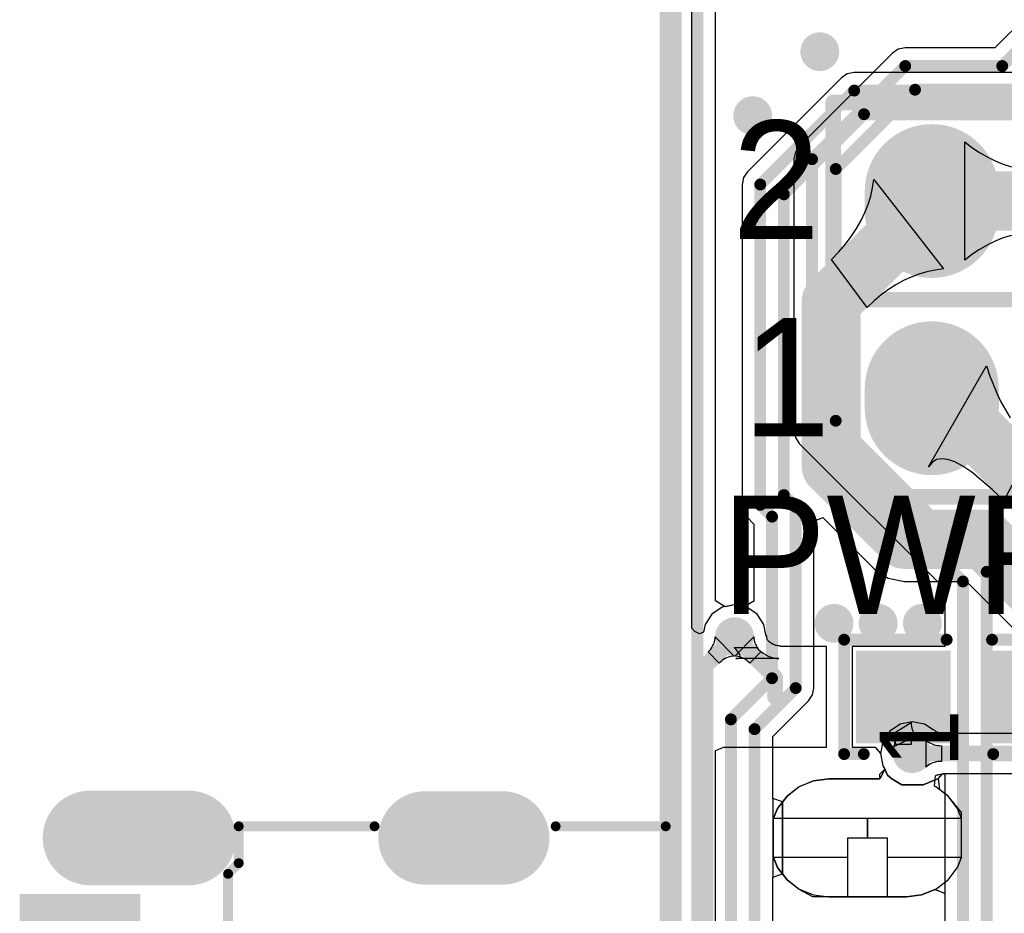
# Model space of a CAD drawing. Header units: millimetres. Extents: x 6.03 to 8.53, y 10.22 to 11.81.
# Tile 2 of 58: x 6.03 to 6.52, y 10.71 to 11.16. Entities that reach past the tile are written whole.
import ezdxf

# ---------------------------------------------------------------- set-up
doc = ezdxf.new("R2010")
doc.units = ezdxf.units.MM
doc.header["$MEASUREMENT"] = 0
for name, color, linetype in [('BottomLayer', 5, 'Continuous'), ('BottomOverlay', 54, 'Continuous'), ('BottomSolder', 6, 'Continuous'), ('KeepOutLayer', 6, 'Continuous'), ('MultiLayer', 9, 'Continuous'), ('TopLayer', 1, 'Continuous'), ('TopOverlay', 2, 'Continuous'), ('TopPaste', 8, 'Continuous'), ('TopSolder', 216, 'Continuous')]:
    doc.layers.add(name, color=color, linetype=linetype)

# ---------------------------------------------------------------- blocks, each defined once
blk = doc.blocks.new('CM4_2_B_4')
at = {"layer": 'BottomOverlay', "const_width": 0.01}
blk.add_lwpolyline([(0.98425, 0.66929), (0.98425, -0.66871)], dxfattribs=at)
blk = doc.blocks.new('0603_LED_21')
at = {"layer": 'TopLayer'}
for points in [[(-0.0195, 0.02), (-0.0195, -0.02), (0.0195, 0.02), (0.0195, -0.02)], [(-0.0195, -0.045), (-0.0195, -0.085), (0.0195, -0.045), (0.0195, -0.085)]]:
    blk.add_solid(points, dxfattribs=at)
at = {"layer": 'TopOverlay', "const_width": 0.006}
for points in [[(0.029, 0.03), (-0.029, 0.03)], [(-0.029, 0.02), (-0.029, 0.03)], [(0.029, -0.022), (0.029, 0.03)], [(-0.029, -0.094), (-0.029, -0.0456)], [(0.029, -0.094), (0.029, -0.045)], [(0.029, -0.094), (-0.029, -0.094)]]:
    blk.add_lwpolyline(points, dxfattribs=at)
at = {"layer": 'TopOverlay', "const_width": 0.003}
for points in [[(-0.0305, 0.03, 1), (-0.0275, 0.03, 1)], [(-0.0305, 0.03, 1), (-0.0275, 0.03, 1)], [(0.0275, 0.03, 1), (0.0305, 0.03, 1)], [(0.0275, 0.03, 1), (0.0305, 0.03, 1)], [(-0.0305, 0.02, 1), (-0.0275, 0.02, 1)], [(0.0275, -0.022, 1), (0.0305, -0.022, 1)], [(-0.0305, -0.0456, 1), (-0.0275, -0.0456, 1)], [(0.0275, -0.045, 1), (0.0305, -0.045, 1)], [(-0.0305, -0.094, 1), (-0.0275, -0.094, 1)], [(-0.0305, -0.094, 1), (-0.0275, -0.094, 1)], [(0.0275, -0.094, 1), (0.0305, -0.094, 1)], [(0.0275, -0.094, 1), (0.0305, -0.094, 1)]]:
    blk.add_lwpolyline(points, format="xyb", close=True, dxfattribs=at)
at = {"layer": 'TopPaste'}
for points in [[(-0.0195, 0.02), (-0.0195, -0.02), (0.0195, 0.02), (0.0195, -0.02)], [(-0.0195, -0.045), (-0.0195, -0.085), (0.0195, -0.045), (0.0195, -0.085)]]:
    blk.add_solid(points, dxfattribs=at)
at = {"layer": 'TopSolder'}
for points in [[(-0.0235, 0.024), (-0.0235, -0.024), (0.0235, 0.024), (0.0235, -0.024)], [(-0.0235, -0.041), (-0.0235, -0.089), (0.0235, -0.041), (0.0235, -0.089)]]:
    blk.add_solid(points, dxfattribs=at)
at = {"layer": 'TopOverlay'}
blk.add_text('1', height=0.04, dxfattribs=at).set_placement((-0.036, -0.028))
blk = doc.blocks.new('H______20X2_24')
at = {"layer": 'BottomLayer', "const_width": 0.06}
for points in [[(-0.055, -0.95), (-0.045, -0.95)], [(0.045, -0.95), (0.055, -0.95)]]:
    blk.add_lwpolyline(points, dxfattribs=at)
at = {"layer": 'BottomLayer', "const_width": 0.03}
for points in [[(-0.07, -0.95, 1), (-0.04, -0.95, 1)], [(-0.06, -0.95, 1), (-0.03, -0.95, 1)], [(0.03, -0.95, 1), (0.06, -0.95, 1)], [(0.04, -0.95, 1), (0.07, -0.95, 1)]]:
    blk.add_lwpolyline(points, format="xyb", close=True, dxfattribs=at)
at = {"layer": 'BottomSolder', "const_width": 0.068}
for points in [[(-0.055, -0.95), (-0.045, -0.95)], [(0.045, -0.95), (0.055, -0.95)]]:
    blk.add_lwpolyline(points, dxfattribs=at)
at = {"layer": 'BottomSolder', "const_width": 0.034}
for points in [[(-0.072, -0.95, 1), (-0.038, -0.95, 1)], [(-0.062, -0.95, 1), (-0.028, -0.95, 1)], [(0.028, -0.95, 1), (0.062, -0.95, 1)], [(0.038, -0.95, 1), (0.072, -0.95, 1)]]:
    blk.add_lwpolyline(points, format="xyb", close=True, dxfattribs=at)
at = {"layer": 'MultiLayer', "const_width": 0.06}
for points in [[(-0.055, -0.95), (-0.045, -0.95)], [(0.045, -0.95), (0.055, -0.95)]]:
    blk.add_lwpolyline(points, dxfattribs=at)
at = {"layer": 'MultiLayer', "const_width": 0.03}
for points in [[(-0.07, -0.95, 1), (-0.04, -0.95, 1)], [(-0.06, -0.95, 1), (-0.03, -0.95, 1)], [(0.03, -0.95, 1), (0.06, -0.95, 1)], [(0.04, -0.95, 1), (0.07, -0.95, 1)]]:
    blk.add_lwpolyline(points, format="xyb", close=True, dxfattribs=at)
at = {"layer": 'TopLayer', "const_width": 0.06}
for points in [[(-0.055, -0.95), (-0.045, -0.95)], [(0.045, -0.95), (0.055, -0.95)]]:
    blk.add_lwpolyline(points, dxfattribs=at)
at = {"layer": 'TopLayer', "const_width": 0.03}
for points in [[(-0.07, -0.95, 1), (-0.04, -0.95, 1)], [(-0.06, -0.95, 1), (-0.03, -0.95, 1)], [(0.03, -0.95, 1), (0.06, -0.95, 1)], [(0.04, -0.95, 1), (0.07, -0.95, 1)]]:
    blk.add_lwpolyline(points, format="xyb", close=True, dxfattribs=at)
at = {"layer": 'TopOverlay', "const_width": 0.00787}
for points in [[(-0.1, 1), (-0.1, -1)], [(0, 1), (0, -1)], [(0.1, 1), (0.1, -1)], [(-0.1, -1), (0, -1)], [(0, -1), (0.1, -1)]]:
    blk.add_lwpolyline(points, dxfattribs=at)
at = {"layer": 'TopOverlay', "const_width": 0.00394}
for points in [[(-0.10197, -1, 1), (-0.09803, -1, 1)], [(-0.10197, -1, 1), (-0.09803, -1, 1)], [(-0.00197, -1, 1), (0.00197, -1, 1)], [(-0.00197, -1, 1), (0.00197, -1, 1)], [(-0.00197, -1, 1), (0.00197, -1, 1)], [(0.09803, -1, 1), (0.10197, -1, 1)], [(0.09803, -1, 1), (0.10197, -1, 1)]]:
    blk.add_lwpolyline(points, format="xyb", close=True, dxfattribs=at)
at = {"layer": 'TopSolder', "const_width": 0.068}
for points in [[(-0.055, -0.95), (-0.045, -0.95)], [(0.045, -0.95), (0.055, -0.95)]]:
    blk.add_lwpolyline(points, dxfattribs=at)
at = {"layer": 'TopSolder', "const_width": 0.034}
for points in [[(-0.072, -0.95, 1), (-0.038, -0.95, 1)], [(-0.062, -0.95, 1), (-0.028, -0.95, 1)], [(0.028, -0.95, 1), (0.062, -0.95, 1)], [(0.038, -0.95, 1), (0.072, -0.95, 1)]]:
    blk.add_lwpolyline(points, format="xyb", close=True, dxfattribs=at)
blk = doc.blocks.new('USB_TYPE_C_16PIN_A_39')
at = {"layer": 'BottomLayer'}
for points, const_width in [([(-0.17028, -0.12205), (-0.17028, -0.08268)], 0.03937), ([(0.17028, -0.12205), (0.17028, -0.08268)], 0.03937), ([(-0.17028, -0.29193), (-0.17028, -0.24193)], 0.04), ([(0.17028, -0.29193), (0.17028, -0.24193)], 0.04)]:
    blk.add_lwpolyline(points, dxfattribs=dict(at, const_width=const_width))
for points, const_width in [([(-0.18012, -0.08268, 1), (-0.16043, -0.08268, 1)], 0.01969), ([(0.16043, -0.08268, 1), (0.18012, -0.08268, 1)], 0.01969), ([(-0.18012, -0.12205, 1), (-0.16043, -0.12205, 1)], 0.01969), ([(0.16043, -0.12205, 1), (0.18012, -0.12205, 1)], 0.01969), ([(-0.18028, -0.24193, 1), (-0.16028, -0.24193, 1)], 0.02), ([(0.16028, -0.24193, 1), (0.18028, -0.24193, 1)], 0.02), ([(-0.18028, -0.29193, 1), (-0.16028, -0.29193, 1)], 0.02), ([(0.16028, -0.29193, 1), (0.18028, -0.29193, 1)], 0.02)]:
    blk.add_lwpolyline(points, format="xyb", close=True, dxfattribs=dict(at, const_width=const_width))
at = {"layer": 'BottomSolder'}
for points, const_width in [([(-0.17028, -0.12205), (-0.17028, -0.08268)], 0.04737), ([(0.17028, -0.12205), (0.17028, -0.08268)], 0.04737), ([(-0.17028, -0.29193), (-0.17028, -0.24193)], 0.048), ([(0.17028, -0.29193), (0.17028, -0.24193)], 0.048)]:
    blk.add_lwpolyline(points, dxfattribs=dict(at, const_width=const_width))
for points, const_width in [([(-0.18212, -0.08268, 1), (-0.15843, -0.08268, 1)], 0.02369), ([(0.15843, -0.08268, 1), (0.18212, -0.08268, 1)], 0.02369), ([(-0.18212, -0.12205, 1), (-0.15843, -0.12205, 1)], 0.02369), ([(0.15843, -0.12205, 1), (0.18212, -0.12205, 1)], 0.02369), ([(-0.18228, -0.24193, 1), (-0.15828, -0.24193, 1)], 0.024), ([(0.15828, -0.24193, 1), (0.18228, -0.24193, 1)], 0.024), ([(-0.11578, -0.24724, 1), (-0.11178, -0.24724, 1)], 0.004), ([(0.11178, -0.24724, 1), (0.11578, -0.24724, 1)], 0.004), ([(-0.18228, -0.29193, 1), (-0.15828, -0.29193, 1)], 0.024), ([(0.15828, -0.29193, 1), (0.18228, -0.29193, 1)], 0.024)]:
    blk.add_lwpolyline(points, format="xyb", close=True, dxfattribs=dict(at, const_width=const_width))
at = {"layer": 'MultiLayer'}
for points, const_width in [([(-0.17028, -0.12205), (-0.17028, -0.08268)], 0.03937), ([(0.17028, -0.12205), (0.17028, -0.08268)], 0.03937), ([(-0.17028, -0.29193), (-0.17028, -0.24193)], 0.04), ([(0.17028, -0.29193), (0.17028, -0.24193)], 0.04)]:
    blk.add_lwpolyline(points, dxfattribs=dict(at, const_width=const_width))
for points, const_width in [([(-0.18012, -0.08268, 1), (-0.16043, -0.08268, 1)], 0.01969), ([(0.16043, -0.08268, 1), (0.18012, -0.08268, 1)], 0.01969), ([(-0.18012, -0.12205, 1), (-0.16043, -0.12205, 1)], 0.01969), ([(0.16043, -0.12205, 1), (0.18012, -0.12205, 1)], 0.01969), ([(-0.18028, -0.24193, 1), (-0.16028, -0.24193, 1)], 0.02), ([(0.16028, -0.24193, 1), (0.18028, -0.24193, 1)], 0.02), ([(-0.18028, -0.29193, 1), (-0.16028, -0.29193, 1)], 0.02), ([(0.16028, -0.29193, 1), (0.18028, -0.29193, 1)], 0.02)]:
    blk.add_lwpolyline(points, format="xyb", close=True, dxfattribs=dict(at, const_width=const_width))
at = {"layer": 'TopLayer'}
for points, const_width in [([(-0.17028, -0.12205), (-0.17028, -0.08268)], 0.03937), ([(0.17028, -0.12205), (0.17028, -0.08268)], 0.03937), ([(-0.17028, -0.29193), (-0.17028, -0.24193)], 0.04), ([(0.17028, -0.29193), (0.17028, -0.24193)], 0.04)]:
    blk.add_lwpolyline(points, dxfattribs=dict(at, const_width=const_width))
for points, const_width in [([(-0.18012, -0.08268, 1), (-0.16043, -0.08268, 1)], 0.01969), ([(0.16043, -0.08268, 1), (0.18012, -0.08268, 1)], 0.01969), ([(-0.18012, -0.12205, 1), (-0.16043, -0.12205, 1)], 0.01969), ([(0.16043, -0.12205, 1), (0.18012, -0.12205, 1)], 0.01969), ([(-0.18028, -0.24193, 1), (-0.16028, -0.24193, 1)], 0.02), ([(0.16028, -0.24193, 1), (0.18028, -0.24193, 1)], 0.02), ([(-0.18028, -0.29193, 1), (-0.16028, -0.29193, 1)], 0.02), ([(0.16028, -0.29193, 1), (0.18028, -0.29193, 1)], 0.02)]:
    blk.add_lwpolyline(points, format="xyb", close=True, dxfattribs=dict(at, const_width=const_width))
for points in [[(-0.11417, -0.27047), (-0.1378, -0.27047), (-0.11417, -0.32362), (-0.1378, -0.32362)], [(-0.08268, -0.27047), (-0.1063, -0.27047), (-0.08268, -0.32362), (-0.1063, -0.32362)], [(-0.0748, -0.32362), (-0.06299, -0.32362), (-0.0748, -0.27047), (-0.06299, -0.27047)], [(-0.05512, -0.32362), (-0.04331, -0.32362), (-0.05512, -0.27047), (-0.04331, -0.27047)], [(-0.03543, -0.32362), (-0.02362, -0.32362), (-0.03543, -0.27047), (-0.02362, -0.27047)], [(-0.01575, -0.32362), (-0.00394, -0.32362), (-0.01575, -0.27047), (-0.00394, -0.27047)], [(0.00394, -0.32362), (0.01575, -0.32362), (0.00394, -0.27047), (0.01575, -0.27047)], [(0.03543, -0.27047), (0.02362, -0.27047), (0.03543, -0.32362), (0.02362, -0.32362)], [(0.05512, -0.27047), (0.04331, -0.27047), (0.05512, -0.32362), (0.04331, -0.32362)], [(0.0748, -0.27047), (0.06299, -0.27047), (0.0748, -0.32362), (0.06299, -0.32362)], [(0.08268, -0.32362), (0.1063, -0.32362), (0.08268, -0.27047), (0.1063, -0.27047)], [(0.11417, -0.32362), (0.1378, -0.32362), (0.11417, -0.27047), (0.1378, -0.27047)]]:
    blk.add_solid(points, dxfattribs=at)
at = {"layer": 'TopOverlay', "const_width": 0.005}
for points in [[(-0.17618, 0), (-0.17618, -0.05582)], [(-0.17618, 0), (0.1752, 0)], [(0, 0), (0, -0.22177)], [(0.1752, 0), (0.1752, -0.05438)], [(0.1752, -0.14665), (0.1752, -0.21752)], [(-0.17618, -0.14764), (-0.17618, -0.21654)], [(-0.09828, -0.18193), (-0.09828, -0.20893)], [(-0.09828, -0.18193), (-0.04528, -0.18193)], [(-0.04528, -0.18193), (-0.04528, -0.20993)], [(0.04528, -0.18193), (0.09828, -0.18193)], [(0.04528, -0.18193), (0.04528, -0.20993)], [(0.09828, -0.18193), (0.09828, -0.20893)], [(-0.09828, -0.20693), (-0.09828, -0.20993)], [(0.09828, -0.20693), (0.09828, -0.20993)], [(-0.09828, -0.20993), (-0.04528, -0.20993)], [(0.04528, -0.20993), (0.09828, -0.20993)], [(-0.17618, -0.21654), (-0.15748, -0.21654)], [(-0.15748, -0.21654), (-0.15209, -0.22193)], [(-0.15209, -0.22193), (0.15406, -0.22193)], [(0.15846, -0.21752), (0.15406, -0.22193)], [(0.15846, -0.21752), (0.1752, -0.21752)]]:
    blk.add_lwpolyline(points, dxfattribs=at)
at = {"layer": 'TopOverlay', "const_width": 0.0025}
for points in [[(-0.17743, 0, 1), (-0.17493, 0, 1)], [(-0.17743, 0, 1), (-0.17493, 0, 1)], [(-0.00125, 0, 1), (0.00125, 0, 1)], [(0.17395, 0, 1), (0.17645, 0, 1)], [(0.17395, 0, 1), (0.17645, 0, 1)], [(-0.17743, -0.05582, 1), (-0.17493, -0.05582, 1)], [(0.17395, -0.05438, 1), (0.17645, -0.05438, 1)], [(0.17395, -0.14665, 1), (0.17645, -0.14665, 1)], [(-0.17743, -0.14764, 1), (-0.17493, -0.14764, 1)], [(-0.09953, -0.18193, 1), (-0.09703, -0.18193, 1)], [(-0.09953, -0.18193, 1), (-0.09703, -0.18193, 1)], [(-0.04653, -0.18193, 1), (-0.04403, -0.18193, 1)], [(-0.04653, -0.18193, 1), (-0.04403, -0.18193, 1)], [(0.04403, -0.18193, 1), (0.04653, -0.18193, 1)], [(0.04403, -0.18193, 1), (0.04653, -0.18193, 1)], [(0.09703, -0.18193, 1), (0.09953, -0.18193, 1)], [(0.09703, -0.18193, 1), (0.09953, -0.18193, 1)], [(-0.09953, -0.20693, 1), (-0.09703, -0.20693, 1)], [(0.09703, -0.20693, 1), (0.09953, -0.20693, 1)], [(-0.09953, -0.20893, 1), (-0.09703, -0.20893, 1)], [(-0.09953, -0.20993, 1), (-0.09703, -0.20993, 1)], [(-0.09953, -0.20993, 1), (-0.09703, -0.20993, 1)], [(-0.04653, -0.20993, 1), (-0.04403, -0.20993, 1)], [(-0.04653, -0.20993, 1), (-0.04403, -0.20993, 1)], [(0.04403, -0.20993, 1), (0.04653, -0.20993, 1)], [(0.04403, -0.20993, 1), (0.04653, -0.20993, 1)], [(0.09703, -0.20893, 1), (0.09953, -0.20893, 1)], [(0.09703, -0.20993, 1), (0.09953, -0.20993, 1)], [(0.09703, -0.20993, 1), (0.09953, -0.20993, 1)], [(-0.17743, -0.21654, 1), (-0.17493, -0.21654, 1)], [(-0.17743, -0.21654, 1), (-0.17493, -0.21654, 1)], [(-0.15873, -0.21654, 1), (-0.15623, -0.21654, 1)], [(-0.15873, -0.21654, 1), (-0.15623, -0.21654, 1)], [(-0.15334, -0.22193, 1), (-0.15084, -0.22193, 1)], [(-0.15334, -0.22193, 1), (-0.15084, -0.22193, 1)], [(-0.00125, -0.22177, 1), (0.00125, -0.22177, 1)], [(0.15281, -0.22193, 1), (0.15531, -0.22193, 1)], [(0.15281, -0.22193, 1), (0.15531, -0.22193, 1)], [(0.15721, -0.21752, 1), (0.15971, -0.21752, 1)], [(0.15721, -0.21752, 1), (0.15971, -0.21752, 1)], [(0.17395, -0.21752, 1), (0.17645, -0.21752, 1)], [(0.17395, -0.21752, 1), (0.17645, -0.21752, 1)]]:
    blk.add_lwpolyline(points, format="xyb", close=True, dxfattribs=at)
at = {"layer": 'TopPaste'}
for points in [[(-0.11417, -0.27047), (-0.1378, -0.27047), (-0.11417, -0.32362), (-0.1378, -0.32362)], [(-0.08268, -0.27047), (-0.1063, -0.27047), (-0.08268, -0.32362), (-0.1063, -0.32362)], [(-0.0748, -0.32362), (-0.06299, -0.32362), (-0.0748, -0.27047), (-0.06299, -0.27047)], [(-0.05512, -0.32362), (-0.04331, -0.32362), (-0.05512, -0.27047), (-0.04331, -0.27047)], [(-0.03543, -0.32362), (-0.02362, -0.32362), (-0.03543, -0.27047), (-0.02362, -0.27047)], [(-0.01575, -0.32362), (-0.00394, -0.32362), (-0.01575, -0.27047), (-0.00394, -0.27047)], [(0.00394, -0.32362), (0.01575, -0.32362), (0.00394, -0.27047), (0.01575, -0.27047)], [(0.03543, -0.27047), (0.02362, -0.27047), (0.03543, -0.32362), (0.02362, -0.32362)], [(0.05512, -0.27047), (0.04331, -0.27047), (0.05512, -0.32362), (0.04331, -0.32362)], [(0.0748, -0.27047), (0.06299, -0.27047), (0.0748, -0.32362), (0.06299, -0.32362)], [(0.08268, -0.32362), (0.1063, -0.32362), (0.08268, -0.27047), (0.1063, -0.27047)], [(0.11417, -0.32362), (0.1378, -0.32362), (0.11417, -0.27047), (0.1378, -0.27047)]]:
    blk.add_solid(points, dxfattribs=at)
at = {"layer": 'TopSolder'}
for points, const_width in [([(-0.17028, -0.12205), (-0.17028, -0.08268)], 0.04737), ([(0.17028, -0.12205), (0.17028, -0.08268)], 0.04737), ([(-0.17028, -0.29193), (-0.17028, -0.24193)], 0.048), ([(0.17028, -0.29193), (0.17028, -0.24193)], 0.048)]:
    blk.add_lwpolyline(points, dxfattribs=dict(at, const_width=const_width))
for points, const_width in [([(-0.18212, -0.08268, 1), (-0.15843, -0.08268, 1)], 0.02369), ([(0.15843, -0.08268, 1), (0.18212, -0.08268, 1)], 0.02369), ([(-0.18212, -0.12205, 1), (-0.15843, -0.12205, 1)], 0.02369), ([(0.15843, -0.12205, 1), (0.18212, -0.12205, 1)], 0.02369), ([(-0.18228, -0.24193, 1), (-0.15828, -0.24193, 1)], 0.024), ([(0.15828, -0.24193, 1), (0.18228, -0.24193, 1)], 0.024), ([(-0.11578, -0.24724, 1), (-0.11178, -0.24724, 1)], 0.004), ([(0.11178, -0.24724, 1), (0.11578, -0.24724, 1)], 0.004), ([(-0.18228, -0.29193, 1), (-0.15828, -0.29193, 1)], 0.024), ([(0.15828, -0.29193, 1), (0.18228, -0.29193, 1)], 0.024)]:
    blk.add_lwpolyline(points, format="xyb", close=True, dxfattribs=dict(at, const_width=const_width))
for points in [[(-0.11017, -0.26647), (-0.1418, -0.26647), (-0.11017, -0.32762), (-0.1418, -0.32762)], [(-0.07868, -0.26647), (-0.1103, -0.26647), (-0.07868, -0.32762), (-0.1103, -0.32762)], [(-0.0788, -0.32762), (-0.05899, -0.32762), (-0.0788, -0.26647), (-0.05899, -0.26647)], [(-0.05912, -0.32762), (-0.03931, -0.32762), (-0.05912, -0.26647), (-0.03931, -0.26647)], [(-0.03943, -0.32762), (-0.01962, -0.32762), (-0.03943, -0.26647), (-0.01962, -0.26647)], [(-0.01975, -0.32762), (0.00006, -0.32762), (-0.01975, -0.26647), (0.00006, -0.26647)], [(-0.00006, -0.32762), (0.01975, -0.32762), (-0.00006, -0.26647), (0.01975, -0.26647)], [(0.03943, -0.26647), (0.01962, -0.26647), (0.03943, -0.32762), (0.01962, -0.32762)], [(0.05912, -0.26647), (0.03931, -0.26647), (0.05912, -0.32762), (0.03931, -0.32762)], [(0.0788, -0.26647), (0.05899, -0.26647), (0.0788, -0.32762), (0.05899, -0.32762)], [(0.07868, -0.32762), (0.1103, -0.32762), (0.07868, -0.26647), (0.1103, -0.26647)], [(0.11017, -0.32762), (0.1418, -0.32762), (0.11017, -0.26647), (0.1418, -0.26647)]]:
    blk.add_solid(points, dxfattribs=at)

msp = doc.modelspace()

# ---------------------------------------------------------------- linework, layer by layer
at = {"layer": 'BottomLayer'}
for p, q in [((6.36618, 10.85077), (6.36618, 11.27157)), ((6.44502, 11.13185), (6.44204, 11.12987)), ((6.44853, 11.13255), (6.44502, 11.13185)), ((6.61713, 11.13255), (6.44853, 11.13255)), ((6.44204, 11.12987), (6.39441, 11.08223)), ((6.50457, 11.03741), (6.50457, 11.09734)), ((6.50457, 11.09734), (6.50827, 11.0945)), ((6.50827, 11.0945), (6.51207, 11.09195)), ((6.51207, 11.09195), (6.51597, 11.08971)), ((6.51597, 11.08971), (6.51997, 11.08776)), ((6.51997, 11.08776), (6.52407, 11.08612)), ((6.52407, 11.08612), (6.52827, 11.08477)), ((6.39441, 11.08223), (6.39242, 11.07925)), ((6.39242, 11.07925), (6.39172, 11.07574)), ((6.39172, 11.07574), (6.39172, 10.9133)), ((6.45786, 11.07402), (6.45845, 11.07823)), ((6.45845, 11.07823), (6.49375, 11.03293)), ((6.45692, 11.06984), (6.45786, 11.07402)), ((6.45401, 11.06158), (6.45564, 11.06569)), ((6.45564, 11.06569), (6.45692, 11.06984)), ((6.45204, 11.05751), (6.45401, 11.06158)), ((6.44972, 11.05347), (6.45204, 11.05751)), ((6.44706, 11.04947), (6.44972, 11.05347)), ((6.4407, 11.04158), (6.44405, 11.04551)), ((6.44405, 11.04551), (6.44706, 11.04947)), ((6.51997, 11.04699), (6.51597, 11.04504)), ((6.52407, 11.04864), (6.51997, 11.04699)), ((6.52827, 11.04998), (6.52407, 11.04864)), ((6.437, 11.03769), (6.4407, 11.04158)), ((6.50827, 11.04026), (6.50457, 11.03741)), ((6.51207, 11.0428), (6.50827, 11.04026)), ((6.51597, 11.04504), (6.51207, 11.0428)), ((6.45517, 11.01344), (6.437, 11.03769)), ((6.48138, 11.0303), (6.47741, 11.02881)), ((6.48543, 11.03148), (6.48138, 11.0303)), ((6.48955, 11.03236), (6.48543, 11.03148)), ((6.49375, 11.03293), (6.48955, 11.03236)), ((6.47352, 11.02701), (6.4697, 11.02491)), ((6.47741, 11.02881), (6.47352, 11.02701)), ((6.46595, 11.0225), (6.46228, 11.01979)), ((6.4697, 11.02491), (6.46595, 11.0225)), ((6.45869, 11.01676), (6.45517, 11.01344)), ((6.46228, 11.01979), (6.45869, 11.01676)), ((6.48624, 10.93263), (6.51563, 10.98387)), ((6.51563, 10.98387), (6.51721, 10.97904)), ((6.51721, 10.97904), (6.52088, 10.9699)), ((6.52088, 10.9699), (6.52297, 10.96558)), ((6.52297, 10.96558), (6.52767, 10.95746)), ((6.53913, 10.94326), (6.52447, 10.91549)), ((6.49023, 10.93624), (6.48801, 10.93487)), ((6.49291, 10.93672), (6.49023, 10.93624)), ((6.49605, 10.93632), (6.49291, 10.93672)), ((6.49964, 10.93505), (6.49605, 10.93632)), ((6.48801, 10.93487), (6.48624, 10.93263)), ((6.50369, 10.93289), (6.49964, 10.93505)), ((6.5082, 10.92986), (6.50369, 10.93289)), ((6.51859, 10.92116), (6.5082, 10.92986)), ((6.52447, 10.91549), (6.51859, 10.92116)), ((6.39172, 10.9133), (6.39242, 10.90979)), ((6.39242, 10.90979), (6.39441, 10.90682)), ((6.39441, 10.90682), (6.39769, 10.90353)), ((6.42805, 10.90502), (6.43267, 10.90694)), ((6.43267, 10.90694), (6.45888, 10.88073)), ((6.39769, 10.90353), (6.39769, 10.86446)), ((6.42805, 10.82041), (6.42805, 10.90502)), ((6.45888, 10.88073), (6.46582, 10.87608)), ((6.46582, 10.87608), (6.47402, 10.87445)), ((6.47402, 10.87445), (6.50553, 10.87445)), ((6.50553, 10.87445), (6.53175, 10.84824)), ((6.38165, 10.86136), (6.37641, 10.85786)), ((6.38783, 10.86259), (6.38165, 10.86136)), ((6.39269, 10.86163), (6.38783, 10.86259)), ((6.39769, 10.86446), (6.39269, 10.86163)), ((6.37641, 10.85786), (6.37291, 10.85262)), ((6.36771, 10.84908), (6.36618, 10.85077)), ((6.37291, 10.85262), (6.37215, 10.8488)), ((6.37005, 10.84792), (6.36771, 10.84908)), ((6.37215, 10.8488), (6.37005, 10.84792)), ((6.37786, 10.84474), (6.37796, 10.84554)), ((6.37796, 10.84554), (6.37799, 10.84634)), ((6.37799, 10.84634), (6.38774, 10.8366)), ((6.37575, 10.84018), (6.37628, 10.84092)), ((6.37628, 10.84092), (6.37674, 10.84166)), ((6.37674, 10.84166), (6.37713, 10.84242)), ((6.37713, 10.84242), (6.37745, 10.84318)), ((6.37745, 10.84318), (6.37769, 10.84396)), ((6.37769, 10.84396), (6.37786, 10.84474)), ((6.37447, 10.83874), (6.37515, 10.83945)), ((6.38013, 10.83308), (6.37447, 10.83874)), ((6.37515, 10.83945), (6.37575, 10.84018)), ((6.38381, 10.83574), (6.38305, 10.83535)), ((6.38458, 10.83606), (6.38381, 10.83574)), ((6.38535, 10.8363), (6.38458, 10.83606)), ((6.38614, 10.83647), (6.38535, 10.8363)), ((6.38693, 10.83657), (6.38614, 10.83647)), ((6.38774, 10.8366), (6.38693, 10.83657)), ((6.38084, 10.83375), (6.38013, 10.83308)), ((6.38157, 10.83436), (6.38084, 10.83375)), ((6.38231, 10.83489), (6.38157, 10.83436)), ((6.38305, 10.83535), (6.38231, 10.83489)), ((6.42536, 10.81392), (6.42735, 10.8169)), ((6.42735, 10.8169), (6.42805, 10.82041)), ((6.4072, 10.79577), (6.42536, 10.81392)), ((6.47177, 10.80213), (6.46653, 10.79863)), ((6.47795, 10.80336), (6.47177, 10.80213)), ((6.48413, 10.80213), (6.47795, 10.80336)), ((6.48859, 10.79915), (6.48413, 10.80213)), ((6.4072, 10.76434), (6.4072, 10.79577)), ((6.46653, 10.79863), (6.46303, 10.79339)), ((6.48941, 10.79884), (6.48859, 10.79915)), ((6.48979, 10.79849), (6.48941, 10.79884)), ((6.48995, 10.79836), (6.48979, 10.79849)), ((6.49014, 10.79825), (6.48995, 10.79836)), ((6.49035, 10.79813), (6.49014, 10.79825)), ((6.49061, 10.79803), (6.49035, 10.79813)), ((6.49092, 10.79793), (6.49061, 10.79803)), ((6.49129, 10.79784), (6.49092, 10.79793)), ((6.49174, 10.79777), (6.49129, 10.79784)), ((6.49226, 10.79772), (6.49174, 10.79777)), ((6.49304, 10.7977), (6.49226, 10.79772)), ((6.4937, 10.7974), (6.49304, 10.7977)), ((6.56654, 10.7974), (6.4937, 10.7974)), ((6.46303, 10.79339), (6.4618, 10.7872)), ((6.48498, 10.78031), (6.48498, 10.79409)), ((6.48498, 10.79409), (6.48557, 10.79355)), ((6.48557, 10.79355), (6.4862, 10.79305)), ((6.4862, 10.79305), (6.48688, 10.79262)), ((6.48688, 10.79262), (6.4876, 10.79224)), ((6.4876, 10.79224), (6.48837, 10.79193)), ((6.48837, 10.79193), (6.48917, 10.79167)), ((6.48917, 10.79167), (6.49003, 10.79146)), ((6.49003, 10.79146), (6.49092, 10.79132)), ((6.49092, 10.79132), (6.49187, 10.79123)), ((6.49187, 10.79123), (6.49285, 10.7912)), ((6.49285, 10.7912), (6.49285, 10.7832)), ((6.4618, 10.7872), (6.46303, 10.78102)), ((6.46303, 10.78102), (6.46415, 10.77935)), ((6.48557, 10.78086), (6.48498, 10.78031)), ((6.4862, 10.78136), (6.48557, 10.78086)), ((6.48688, 10.78179), (6.4862, 10.78136)), ((6.4876, 10.78216), (6.48688, 10.78179)), ((6.48837, 10.78248), (6.4876, 10.78216)), ((6.48917, 10.78274), (6.48837, 10.78248)), ((6.49003, 10.78294), (6.48917, 10.78274)), ((6.49092, 10.78309), (6.49003, 10.78294)), ((6.49187, 10.78318), (6.49092, 10.78309)), ((6.49285, 10.7832), (6.49187, 10.78318)), ((6.46415, 10.77935), (6.46147, 10.77435)), ((6.46415, 10.77935), (6.46147, 10.77435)), ((6.46535, 10.77618), (6.46415, 10.77935)), ((6.46756, 10.77435), (6.46535, 10.77618)), ((6.48933, 10.7706), (6.48972, 10.77585)), ((6.48972, 10.77585), (6.48979, 10.77591)), ((6.48979, 10.77591), (6.48995, 10.77604)), ((6.48995, 10.77604), (6.49014, 10.77616)), ((6.49014, 10.77616), (6.49035, 10.77628)), ((6.49035, 10.77628), (6.49061, 10.77638)), ((6.49061, 10.77638), (6.49092, 10.77648)), ((6.49092, 10.77648), (6.4913, 10.77657)), ((6.4913, 10.77657), (6.49174, 10.77664)), ((6.49174, 10.77664), (6.49226, 10.77669)), ((6.49226, 10.77669), (6.49304, 10.77671)), ((6.49304, 10.77671), (6.4937, 10.77701)), ((6.4937, 10.77701), (6.55825, 10.77701)), ((6.42788, 10.77333), (6.42066, 10.77034)), ((6.42788, 10.77333), (6.42066, 10.77034)), ((6.43563, 10.77435), (6.42788, 10.77333)), ((6.43563, 10.77435), (6.42788, 10.77333)), ((6.46147, 10.77435), (6.43563, 10.77435)), ((6.46147, 10.77435), (6.43563, 10.77435)), ((6.47266, 10.77126), (6.46756, 10.77435)), ((6.48358, 10.77126), (6.47266, 10.77126)), ((6.49135, 10.77451), (6.48358, 10.77126)), ((6.48997, 10.77034), (6.48933, 10.7706)), ((6.49204, 10.76875), (6.49135, 10.77451)), ((6.42066, 10.77034), (6.41446, 10.76558)), ((6.42066, 10.77034), (6.41446, 10.76558)), ((6.49617, 10.76558), (6.48997, 10.77034)), ((6.49617, 10.76558), (6.49204, 10.76875)), ((6.4122, 10.76264), (6.4072, 10.76434)), ((6.4072, 10.76434), (6.4072, 10.72448)), ((6.4122, 10.76264), (6.4072, 10.76434)), ((6.41446, 10.76558), (6.4122, 10.76264)), ((6.41446, 10.76558), (6.4122, 10.76264)), ((6.4122, 10.76264), (6.4122, 10.72618)), ((6.4122, 10.72618), (6.4122, 10.76264)), ((6.50299, 10.75732), (6.49617, 10.76558)), ((6.50093, 10.75938), (6.49617, 10.76558)), ((6.50299, 10.75441), (6.50093, 10.75938)), ((6.50299, 10.73441), (6.50299, 10.75732)), ((6.45531, 10.74441), (6.45531, 10.75441)), ((6.45531, 10.75441), (6.50299, 10.75441)), ((6.44531, 10.71447), (6.44531, 10.74441)), ((6.44531, 10.74441), (6.45531, 10.74441)), ((6.50299, 10.73441), (6.46531, 10.73441)), ((6.46531, 10.73441), (6.46531, 10.71447)), ((6.50093, 10.72944), (6.50299, 10.73441)), ((6.50093, 10.72944), (6.50299, 10.73441)), ((6.4072, 10.72448), (6.4122, 10.72618)), ((6.4072, 10.72448), (6.4122, 10.72618)), ((6.4122, 10.72618), (6.41446, 10.72324)), ((6.4122, 10.72618), (6.41446, 10.72324)), ((6.49617, 10.72324), (6.50093, 10.72944)), ((6.49617, 10.72324), (6.50093, 10.72944)), ((6.4072, 10.42378), (6.4072, 10.72448)), ((6.41446, 10.72324), (6.42066, 10.71848)), ((6.41446, 10.72324), (6.42066, 10.71848)), ((6.48997, 10.71848), (6.49617, 10.72324)), ((6.48997, 10.71848), (6.49617, 10.72324)), ((6.42066, 10.71848), (6.42788, 10.71549)), ((6.42066, 10.71848), (6.42788, 10.71549)), ((6.48275, 10.71549), (6.48997, 10.71848)), ((6.48275, 10.71549), (6.48997, 10.71848)), ((6.42788, 10.71549), (6.43563, 10.71447)), ((6.42788, 10.71549), (6.43563, 10.71447)), ((6.43563, 10.71447), (6.475, 10.71447)), ((6.43563, 10.71447), (6.44531, 10.71447)), ((6.46531, 10.71447), (6.475, 10.71447)), ((6.475, 10.71447), (6.48275, 10.71549)), ((6.475, 10.71447), (6.48275, 10.71549))]:
    msp.add_line(p, q, dxfattribs=at)
for points, const_width in [([(6.42618, 11.14311, 1), (6.43602, 11.14311, 1)], 0.00984), ([(6.44703, 11.12338, 1), (6.45003, 11.12338, 1)], 0.003), ([(6.44703, 11.12338, 1), (6.45003, 11.12338, 1)], 0.003), ([(6.39213, 11.11063, 1), (6.40197, 11.11063, 1)], 0.00984), ([(6.452, 11.11138, 1), (6.455, 11.11138, 1)], 0.003), ([(6.452, 11.11138, 1), (6.455, 11.11138, 1)], 0.003), ([(6.48039, 11.06738, 1), (6.49539, 11.06738, 1)], 0.015), ([(6.48039, 11.06738, 1), (6.49539, 11.06738, 1)], 0.015), ([(6.39939, 11.07574, 1), (6.40239, 11.07574, 1)], 0.003), ([(6.39939, 11.07574, 1), (6.40239, 11.07574, 1)], 0.003), ([(6.41139, 11.07077, 1), (6.41439, 11.07077, 1)], 0.003), ([(6.41139, 11.07077, 1), (6.41439, 11.07077, 1)], 0.003), ([(6.42939, 11.01638, 1), (6.44439, 11.01638, 1)], 0.015), ([(6.42939, 11.01638, 1), (6.44439, 11.01638, 1)], 0.015), ([(6.48335, 10.97033, 1), (6.49835, 10.97033, 1)], 0.015), ([(6.42939, 10.93299, 1), (6.44439, 10.93299, 1)], 0.015), ([(6.42939, 10.93299, 1), (6.44439, 10.93299, 1)], 0.015), ([(6.41139, 10.91827, 1), (6.41439, 10.91827, 1)], 0.003), ([(6.41139, 10.91827, 1), (6.41439, 10.91827, 1)], 0.003), ([(6.39939, 10.9133, 1), (6.40239, 10.9133, 1)], 0.003), ([(6.39939, 10.9133, 1), (6.40239, 10.9133, 1)], 0.003), ([(6.41737, 10.9123, 1), (6.42037, 10.9123, 1)], 0.003), ([(6.41737, 10.9123, 1), (6.42037, 10.9123, 1)], 0.003), ([(6.46652, 10.89587, 1), (6.48152, 10.89587, 1)], 0.015), ([(6.46652, 10.89587, 1), (6.48152, 10.89587, 1)], 0.015), ([(6.5069, 10.89587, 1), (6.5219, 10.89587, 1)], 0.015), ([(6.5069, 10.89587, 1), (6.5219, 10.89587, 1)], 0.015), ([(6.40537, 10.90733, 1), (6.40837, 10.90733, 1)], 0.003), ([(6.40537, 10.90733, 1), (6.40837, 10.90733, 1)], 0.003), ([(6.43338, 10.85325, 1), (6.44322, 10.85325, 1)], 0.00984), ([(6.45579, 10.85325, 1), (6.46564, 10.85325, 1)], 0.00984), ([(6.4782, 10.85325, 1), (6.48805, 10.85325, 1)], 0.00984), ([(6.38291, 10.84644, 1), (6.39276, 10.84644, 1)], 0.00984), ([(6.38583, 10.84644, 1), (6.38983, 10.84644, 1)], 0.004), ([(6.37102, 10.83163, 1), (6.37502, 10.83163, 1)], 0.004), ([(6.37102, 10.83163, 1), (6.37502, 10.83163, 1)], 0.004), ([(6.40537, 10.82538, 1), (6.40837, 10.82538, 1)], 0.003), ([(6.40537, 10.82538, 1), (6.40837, 10.82538, 1)], 0.003), ([(6.41737, 10.82041, 1), (6.42037, 10.82041, 1)], 0.003), ([(6.41737, 10.82041, 1), (6.42037, 10.82041, 1)], 0.003), ([(6.38452, 10.80454, 1), (6.38752, 10.80454, 1)], 0.003), ([(6.38452, 10.80454, 1), (6.38752, 10.80454, 1)], 0.003), ([(6.39652, 10.79957, 1), (6.39952, 10.79957, 1)], 0.003), ([(6.39652, 10.79957, 1), (6.39952, 10.79957, 1)], 0.003), ([(6.47303, 10.7872, 1), (6.48287, 10.7872, 1)], 0.00984), ([(6.47595, 10.7872, 1), (6.47995, 10.7872, 1)], 0.004)]:
    msp.add_lwpolyline(points, format="xyb", close=True, dxfattribs=dict(at, const_width=const_width))
for points, const_width in [([(6.40089, 11.07574), (6.44853, 11.12338)], 0.006), ([(6.44853, 11.12338), (6.62093, 11.12338)], 0.006), ([(6.41289, 11.07077), (6.4535, 11.11138)], 0.006), ([(6.4535, 11.11138), (6.6259, 11.11138)], 0.006), ([(6.43689, 11.01638), (6.48789, 11.06738)], 0.03), ([(6.48789, 11.06738), (6.58789, 11.06738)], 0.03), ([(6.40089, 10.9133), (6.40089, 11.07574)], 0.006), ([(6.41289, 10.91827), (6.41289, 11.07077)], 0.006), ([(6.43689, 10.93299), (6.43689, 11.01638)], 0.03), ([(6.49085, 10.97033), (6.5618, 10.89938)], 0.03), ([(6.43689, 10.93299), (6.47402, 10.89587)], 0.03), ([(6.41289, 10.91827), (6.41887, 10.9123)], 0.006), ([(6.40089, 10.9133), (6.40687, 10.90733)], 0.006), ([(6.41887, 10.82041), (6.41887, 10.9123)], 0.006), ([(6.47402, 10.89587), (6.5144, 10.89587)], 0.03), ([(6.5144, 10.89587), (6.54689, 10.86338)], 0.03), ([(6.40687, 10.82538), (6.40687, 10.90733)], 0.006), ([(6.37302, 10.83163), (6.38783, 10.84644)], 0.008), ([(6.37302, 10.36105), (6.37302, 10.83163)], 0.008), ([(6.38602, 10.80454), (6.40687, 10.82538)], 0.006), ([(6.39802, 10.79957), (6.41887, 10.82041)], 0.006), ([(6.38602, 10.36643), (6.38602, 10.80454)], 0.006), ([(6.39802, 10.3714), (6.39802, 10.79957)], 0.006), ([(6.47795, 10.7872), (6.56654, 10.7872)], 0.008)]:
    msp.add_lwpolyline(points, dxfattribs=dict(at, const_width=const_width))
at = {"layer": 'KeepOutLayer', "const_width": 0.01}
msp.add_lwpolyline([(6.35496, 10.34807), (6.35496, 11.27622)], dxfattribs=at)
at = {"layer": 'MultiLayer', "const_width": 0.00984}
for points in [[(6.42618, 11.14311, 1), (6.43602, 11.14311, 1)], [(6.39213, 11.11063, 1), (6.40197, 11.11063, 1)], [(6.43338, 10.85325, 1), (6.44322, 10.85325, 1)], [(6.45579, 10.85325, 1), (6.46564, 10.85325, 1)], [(6.4782, 10.85325, 1), (6.48805, 10.85325, 1)], [(6.38291, 10.84644, 1), (6.39276, 10.84644, 1)], [(6.47303, 10.7872, 1), (6.48287, 10.7872, 1)]]:
    msp.add_lwpolyline(points, format="xyb", close=True, dxfattribs=at)
at = {"layer": 'TopLayer'}
for p, q in [((6.58202, 11.2072), (6.51982, 11.145)), ((6.37814, 10.86457), (6.37814, 11.17421)), ((6.46792, 11.14232), (6.42068, 11.09507)), ((6.4709, 11.1443), (6.46792, 11.14232)), ((6.47441, 11.145), (6.4709, 11.1443)), ((6.51982, 11.145), (6.47441, 11.145)), ((6.41869, 11.09209), (6.41799, 11.08858)), ((6.42068, 11.09507), (6.41869, 11.09209)), ((6.41799, 11.08858), (6.41799, 10.95098)), ((6.41799, 10.95098), (6.41869, 10.94747)), ((6.41869, 10.94747), (6.42068, 10.94449)), ((6.42068, 10.94449), (6.49451, 10.87066)), ((6.49451, 10.87066), (6.49451, 10.84144)), ((6.38314, 10.86166), (6.37814, 10.86457)), ((6.38783, 10.86259), (6.38314, 10.86166)), ((6.39402, 10.86136), (6.38783, 10.86259)), ((6.39926, 10.85786), (6.39402, 10.86136)), ((6.40276, 10.85262), (6.39926, 10.85786)), ((6.4038, 10.84737), (6.40276, 10.85262)), ((6.38793, 10.8366), (6.39768, 10.84634)), ((6.39768, 10.84634), (6.3977, 10.84554)), ((6.3977, 10.84554), (6.3978, 10.84474)), ((6.40417, 10.84657), (6.4038, 10.84737)), ((6.40418, 10.84606), (6.40417, 10.84657)), ((6.40421, 10.84585), (6.40418, 10.84606)), ((6.40426, 10.84563), (6.40421, 10.84585)), ((6.40433, 10.8454), (6.40426, 10.84563)), ((6.38764, 10.84098), (6.39895, 10.84098)), ((6.38866, 10.83991), (6.38764, 10.84098)), ((6.3978, 10.84474), (6.39798, 10.84396)), ((6.39798, 10.84396), (6.39822, 10.84318)), ((6.39822, 10.84318), (6.39854, 10.84242)), ((6.39854, 10.84242), (6.39892, 10.84166)), ((6.39892, 10.84166), (6.39938, 10.84092)), ((6.39895, 10.84098), (6.40008, 10.83991)), ((6.39938, 10.84092), (6.39992, 10.84018)), ((6.40444, 10.84514), (6.40433, 10.8454)), ((6.40459, 10.84485), (6.40444, 10.84514)), ((6.40479, 10.84453), (6.40459, 10.84485)), ((6.40497, 10.84428), (6.40479, 10.84453)), ((6.40527, 10.84402), (6.40497, 10.84428)), ((6.40607, 10.84342), (6.40527, 10.84402)), ((6.40682, 10.84294), (6.40607, 10.84342)), ((6.40751, 10.84255), (6.40682, 10.84294)), ((6.40815, 10.84227), (6.40751, 10.84255)), ((6.40873, 10.84206), (6.40815, 10.84227)), ((6.40927, 10.84193), (6.40873, 10.84206)), ((6.40978, 10.84185), (6.40927, 10.84193)), ((6.41059, 10.84181), (6.40978, 10.84185)), ((6.41136, 10.84144), (6.41059, 10.84181)), ((6.43443, 10.84144), (6.41136, 10.84144)), ((6.43443, 10.79044), (6.43443, 10.84144)), ((6.49451, 10.84144), (6.44743, 10.84144)), ((6.44743, 10.84144), (6.44743, 10.79044)), ((6.38874, 10.83657), (6.38793, 10.8366)), ((6.38948, 10.83895), (6.38866, 10.83991)), ((6.38953, 10.83647), (6.38874, 10.83657)), ((6.38939, 10.83538), (6.39003, 10.83555)), ((6.39009, 10.8381), (6.38948, 10.83895)), ((6.39032, 10.8363), (6.38953, 10.83647)), ((6.39003, 10.83555), (6.39046, 10.83583)), ((6.3905, 10.83736), (6.39009, 10.8381)), ((6.39109, 10.83606), (6.39032, 10.8363)), ((6.39046, 10.83583), (6.39068, 10.83623)), ((6.39069, 10.83674), (6.3905, 10.83736)), ((6.39068, 10.83623), (6.39069, 10.83674)), ((6.39186, 10.83574), (6.39109, 10.83606)), ((6.39261, 10.83535), (6.39186, 10.83574)), ((6.4012, 10.83874), (6.39554, 10.83308)), ((6.39992, 10.84018), (6.40052, 10.83945)), ((6.40008, 10.83991), (6.40121, 10.83895)), ((6.40052, 10.83945), (6.4012, 10.83874)), ((6.40121, 10.83895), (6.40235, 10.8381)), ((6.40235, 10.8381), (6.40348, 10.83736)), ((6.40348, 10.83736), (6.40461, 10.83674)), ((6.40461, 10.83674), (6.40574, 10.83623)), ((6.40574, 10.83623), (6.40687, 10.83583)), ((6.40687, 10.83583), (6.408, 10.83555)), ((6.408, 10.83555), (6.40913, 10.83538)), ((6.38855, 10.83532), (6.38939, 10.83538)), ((6.41026, 10.83532), (6.38855, 10.83532)), ((6.39336, 10.83489), (6.39261, 10.83535)), ((6.3941, 10.83436), (6.39336, 10.83489)), ((6.39482, 10.83375), (6.3941, 10.83436)), ((6.39554, 10.83308), (6.39482, 10.83375)), ((6.40913, 10.83538), (6.41026, 10.83532)), ((6.46943, 10.79803), (6.47743, 10.80294)), ((6.47743, 10.80294), (6.47746, 10.80193)), ((6.47746, 10.80193), (6.47756, 10.801)), ((6.47756, 10.801), (6.47773, 10.80015)), ((6.46875, 10.79664), (6.46859, 10.79668)), ((6.46859, 10.79668), (6.47826, 10.79668)), ((6.48084, 10.79662), (6.46869, 10.79054)), ((6.46889, 10.79649), (6.46875, 10.79664)), ((6.46902, 10.79624), (6.46889, 10.79649)), ((6.46913, 10.79589), (6.46902, 10.79624)), ((6.46922, 10.79545), (6.46913, 10.79589)), ((6.46924, 10.79343), (6.46942, 10.79697)), ((6.46942, 10.79697), (6.46943, 10.79803)), ((6.47772, 10.79589), (6.47763, 10.79545)), ((6.47783, 10.79624), (6.47772, 10.79589)), ((6.47773, 10.80015), (6.47797, 10.79939)), ((6.47796, 10.79649), (6.47783, 10.79624)), ((6.4781, 10.79664), (6.47796, 10.79649)), ((6.47797, 10.79939), (6.47828, 10.79872)), ((6.47826, 10.79668), (6.4781, 10.79664)), ((6.47828, 10.79872), (6.47865, 10.79813)), ((6.47865, 10.79813), (6.4791, 10.79762)), ((6.4791, 10.79762), (6.47961, 10.7972)), ((6.47961, 10.7972), (6.48019, 10.79687)), ((6.48019, 10.79687), (6.48084, 10.79662)), ((6.46869, 10.79054), (6.46883, 10.79098)), ((6.46883, 10.79098), (6.46896, 10.79149)), ((6.46896, 10.79149), (6.46916, 10.79271)), ((6.46916, 10.79271), (6.46924, 10.79343)), ((6.46942, 10.79267), (6.46922, 10.79545)), ((6.46943, 10.79173), (6.46942, 10.79267)), ((6.47743, 10.79173), (6.46943, 10.79173)), ((6.47746, 10.79352), (6.47743, 10.79173)), ((6.47756, 10.7949), (6.47746, 10.79352)), ((6.47763, 10.79545), (6.47756, 10.7949)), ((6.37814, 10.78873), (6.38243, 10.79044)), ((6.37814, 10.40997), (6.37814, 10.78873)), ((6.38243, 10.79044), (6.38243, 10.79044)), ((6.38243, 10.79044), (6.43443, 10.79044)), ((6.44743, 10.79044), (6.45914, 10.79044)), ((6.45914, 10.79044), (6.4618, 10.7872)), ((6.4618, 10.7872), (6.46303, 10.78102)), ((6.46303, 10.78102), (6.46415, 10.77935)), ((6.46147, 10.77668), (6.46415, 10.77935)), ((6.46415, 10.77935), (6.46147, 10.77435)), ((6.46147, 10.77435), (6.46147, 10.77668)), ((6.46415, 10.77935), (6.46535, 10.77618)), ((6.46535, 10.77618), (6.46756, 10.77435)), ((6.49135, 10.77451), (6.49324, 10.77697)), ((6.49324, 10.77697), (6.49451, 10.77697)), ((6.49451, 10.77697), (6.49451, 10.71631)), ((6.42066, 10.77044), (6.42788, 10.77333)), ((6.42788, 10.77333), (6.42066, 10.77034)), ((6.42788, 10.77333), (6.43563, 10.77435)), ((6.43563, 10.77435), (6.42788, 10.77333)), ((6.43563, 10.77435), (6.46147, 10.77435)), ((6.46147, 10.77435), (6.43563, 10.77435)), ((6.46756, 10.77435), (6.47266, 10.77126)), ((6.47266, 10.77126), (6.48358, 10.77126)), ((6.48358, 10.77126), (6.49135, 10.77451)), ((6.41446, 10.76558), (6.42066, 10.77044)), ((6.42066, 10.77034), (6.41446, 10.76558)), ((6.4096, 10.75938), (6.41446, 10.76558)), ((6.41446, 10.76558), (6.4097, 10.75938)), ((6.40764, 10.75441), (6.4096, 10.75938)), ((6.4097, 10.75938), (6.40764, 10.75441)), ((6.40764, 10.73441), (6.40764, 10.75441)), ((6.40764, 10.75441), (6.45531, 10.75441)), ((6.45531, 10.75441), (6.45531, 10.74441)), ((6.45531, 10.74441), (6.46531, 10.74441)), ((6.46531, 10.74441), (6.46531, 10.71447)), ((6.4096, 10.72934), (6.40764, 10.73441)), ((6.44531, 10.73441), (6.40764, 10.73441)), ((6.40764, 10.73441), (6.4097, 10.72944)), ((6.44531, 10.71447), (6.44531, 10.73441)), ((6.41446, 10.72324), (6.4096, 10.72934)), ((6.4097, 10.72944), (6.41446, 10.72324)), ((6.42066, 10.71829), (6.41446, 10.72324)), ((6.41446, 10.72324), (6.42066, 10.71848)), ((6.42066, 10.71848), (6.42788, 10.71549)), ((6.42758, 10.71447), (6.42066, 10.71829)), ((6.48951, 10.71829), (6.48275, 10.71549)), ((6.48275, 10.71549), (6.48951, 10.71829)), ((6.49451, 10.71631), (6.48951, 10.71829)), ((6.48951, 10.71829), (6.49318, 10.71696)), ((6.49318, 10.71696), (6.49451, 10.71631)), ((6.49451, 10.71631), (6.49451, 10.60077)), ((6.475, 10.71447), (6.42758, 10.71447)), ((6.42788, 10.71549), (6.43563, 10.71447)), ((6.43563, 10.71447), (6.44531, 10.71447)), ((6.46531, 10.71447), (6.475, 10.71447)), ((6.48275, 10.71549), (6.475, 10.71447)), ((6.475, 10.71447), (6.48275, 10.71549))]:
    msp.add_line(p, q, dxfattribs=at)
for points, const_width in [([(6.52362, 11.13583), (6.65907, 11.27128)], 0.006), ([(6.36896, 10.40617), (6.36896, 11.17802)], 0.006), ([(6.42717, 11.08858), (6.47441, 11.13583)], 0.006), ([(6.47441, 11.13583), (6.52362, 11.13583)], 0.006), ([(6.43917, 11.08361), (6.47938, 11.12383)], 0.006), ([(6.47938, 11.12383), (6.52934, 11.12383)], 0.006), ([(6.42717, 10.95098), (6.42717, 11.08858)], 0.006), ([(6.43917, 10.95595), (6.43917, 11.08361)], 0.006), ([(6.43917, 10.95595), (6.51572, 10.87939)], 0.006), ([(6.42717, 10.95098), (6.50368, 10.87446)], 0.006), ([(6.51572, 10.40803), (6.51572, 10.87939)], 0.006), ([(6.50368, 10.60077), (6.50368, 10.87446)], 0.006), ([(6.38783, 10.84644), (6.40843, 10.82585)], 0.008), ([(6.40843, 10.81594), (6.40843, 10.82585)], 0.008), ([(6.47343, 10.79173), (6.47343, 10.81594)], 0.008), ([(6.47343, 10.79173), (6.47795, 10.7872)], 0.008)]:
    msp.add_lwpolyline(points, dxfattribs=dict(at, const_width=const_width))
for points, const_width in [([(6.42618, 11.14311, 1), (6.43602, 11.14311, 1)], 0.00984), ([(6.47291, 11.13583, 1), (6.47591, 11.13583, 1)], 0.003), ([(6.47291, 11.13583, 1), (6.47591, 11.13583, 1)], 0.003), ([(6.52212, 11.13583, 1), (6.52512, 11.13583, 1)], 0.003), ([(6.52212, 11.13583, 1), (6.52512, 11.13583, 1)], 0.003), ([(6.47788, 11.12383, 1), (6.48088, 11.12383, 1)], 0.003), ([(6.47788, 11.12383, 1), (6.48088, 11.12383, 1)], 0.003), ([(6.39213, 11.11063, 1), (6.40197, 11.11063, 1)], 0.00984), ([(6.42567, 11.08858, 1), (6.42867, 11.08858, 1)], 0.003), ([(6.42567, 11.08858, 1), (6.42867, 11.08858, 1)], 0.003), ([(6.43767, 11.08361, 1), (6.44067, 11.08361, 1)], 0.003), ([(6.43767, 11.08361, 1), (6.44067, 11.08361, 1)], 0.003), ([(6.43767, 10.95595, 1), (6.44067, 10.95595, 1)], 0.003), ([(6.43767, 10.95595, 1), (6.44067, 10.95595, 1)], 0.003), ([(6.42567, 10.95098, 1), (6.42867, 10.95098, 1)], 0.003), ([(6.42567, 10.95098, 1), (6.42867, 10.95098, 1)], 0.003), ([(6.51422, 10.87939, 1), (6.51722, 10.87939, 1)], 0.003), ([(6.51422, 10.87939, 1), (6.51722, 10.87939, 1)], 0.003), ([(6.50218, 10.87446, 1), (6.50518, 10.87446, 1)], 0.003), ([(6.50218, 10.87446, 1), (6.50518, 10.87446, 1)], 0.003), ([(6.43338, 10.85325, 1), (6.44322, 10.85325, 1)], 0.00984), ([(6.45579, 10.85325, 1), (6.46564, 10.85325, 1)], 0.00984), ([(6.4782, 10.85325, 1), (6.48805, 10.85325, 1)], 0.00984), ([(6.38291, 10.84644, 1), (6.39276, 10.84644, 1)], 0.00984), ([(6.38583, 10.84644, 1), (6.38983, 10.84644, 1)], 0.004), ([(6.40643, 10.82585, 1), (6.41043, 10.82585, 1)], 0.004), ([(6.40643, 10.82585, 1), (6.41043, 10.82585, 1)], 0.004), ([(6.40643, 10.81594, 1), (6.41043, 10.81594, 1)], 0.004), ([(6.47143, 10.81594, 1), (6.47543, 10.81594, 1)], 0.004), ([(6.47303, 10.7872, 1), (6.48287, 10.7872, 1)], 0.00984), ([(6.47143, 10.79173, 1), (6.47543, 10.79173, 1)], 0.004), ([(6.47143, 10.79173, 1), (6.47543, 10.79173, 1)], 0.004), ([(6.47595, 10.7872, 1), (6.47995, 10.7872, 1)], 0.004)]:
    msp.add_lwpolyline(points, format="xyb", close=True, dxfattribs=dict(at, const_width=const_width))

# ---------------------------------------------------------------- block references
for name, p, rotation in [('CM4_2_B_4', (7.34037, 11.01738), 180), ('H______20X2_24', (7.43789, 11.01738), 270), ('0603_LED_21', (6.47343, 10.81594), 90), ('USB_TYPE_C_16PIN_A_39', (6.35295, 10.57413), 270)]:
    msp.add_blockref(name, p, dxfattribs=dict(rotation=rotation))

# ---------------------------------------------------------------- texts
at = {"layer": 'TopOverlay'}
for s, p in [('2', (6.38667, 11.04812)), ('1', (6.39189, 10.94812)), ('PWR', (6.38096, 10.85793))]:
    msp.add_text(s, height=0.06, rotation=360, dxfattribs=at).set_placement(p)

doc.saveas('drawing.dxf')
